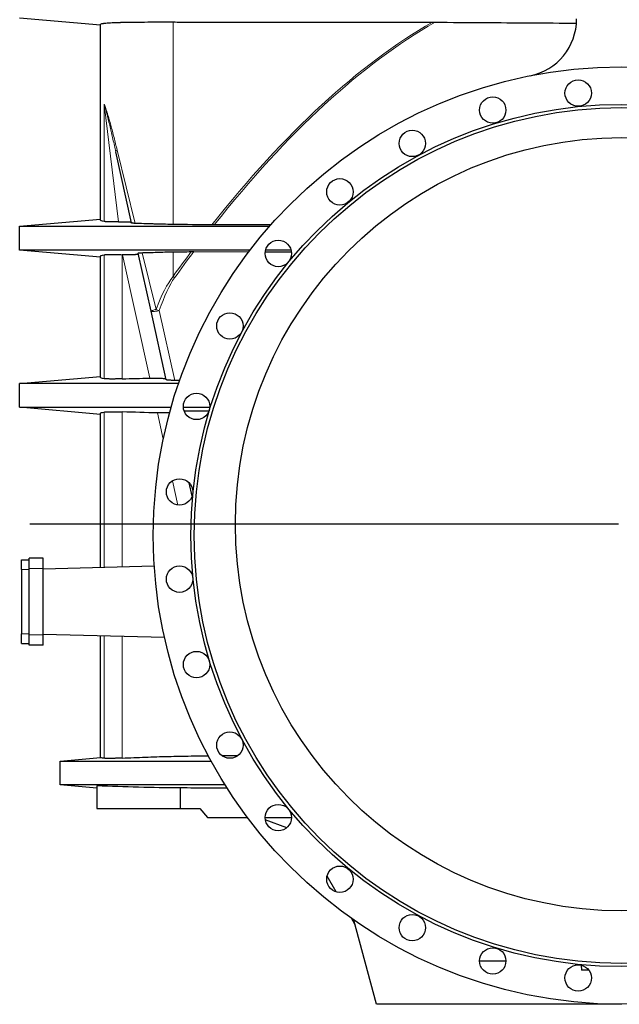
# Model space of a CAD drawing. Header units: millimetres. Extents: x 349 to 3828, y 433 to 5284.
# Tile 2 of 13: x 404 to 1335, y 1989 to 3517. Entities that reach past the tile are written whole.
import ezdxf

# ---------------------------------------------------------------- set-up
doc = ezdxf.new("R2010")
doc.units = ezdxf.units.MM
doc.layers.add('FORMAT', color=7, linetype='Continuous')

# ---------------------------------------------------------------- blocks, each defined once
blk = doc.blocks.new('SW_CENTERMARKSYMBOL_0')
at = {"layer": 'FORMAT', "color": 0}
blk.add_line((-5, 0), (-919, 0), dxfattribs=at)

msp = doc.modelspace()

# ---------------------------------------------------------------- linework, layer by layer
at = {"color": 7, "linetype": 'Continuous', "lineweight": 25}
for p, q in [((529.4, 3508.5), (403.9, 3519.5)), ((529.4, 3206.1), (529.4, 3509.6)), ((577.7, 3201.5), (553.3, 3311.8)), ((403.9, 3196.5), (529.4, 3207.4)), ((403.9, 3159.5), (403.9, 3196.5)), ((794.4, 3198.8), (706.1, 3198.5)), ((529.4, 3148.5), (403.9, 3159.5)), ((529.4, 2962.1), (529.4, 3149.9)), ((563.6, 3152.3), (563.3, 3152.3)), ((608.1, 3064.6), (588.1, 3154.7)), ((674.3, 3157.1), (759.9, 3156.8)), ((785.3, 3156.7), (825.8, 3156.6)), ((631.6, 2958.3), (608.1, 3064.6)), ((403.9, 2952.5), (529.4, 2963.4)), ((403.9, 2915.5), (403.9, 2952.5)), ((652.6, 2957.3), (644.8, 2957.2)), ((529.4, 2904.5), (403.9, 2915.5)), ((529.4, 2666.9), (529.4, 2905.9)), ((659.3, 2910), (697.9, 2909.9)), ((671.7, 2777.6), (667.1, 2798.2)), ((406.9, 2679), (418.9, 2679)), ((406.9, 2664), (406.9, 2679)), ((440.2, 2681.5), (418.9, 2681.5)), ((418.9, 2665.5), (418.9, 2681.5)), ((440.2, 2665.5), (440.2, 2681.5)), ((406.9, 2664), (406.9, 2564)), ((418.9, 2562.5), (418.9, 2665.5)), ((613, 2669), (440.2, 2664.5)), ((440.2, 2562.5), (440.2, 2665.5)), ((406.9, 2549), (406.9, 2564)), ((418.9, 2546.5), (418.9, 2562.5)), ((440.2, 2563.4), (628.8, 2558.5)), ((440.2, 2546.5), (440.2, 2562.5)), ((529.4, 2371.8), (529.4, 2561.1)), ((406.9, 2549), (418.9, 2549)), ((440.2, 2546.5), (418.9, 2546.5)), ((466.9, 2366.5), (529.4, 2371.9)), ((466.9, 2329.5), (466.9, 2366.5)), ((523.9, 2324.5), (466.9, 2329.5)), ((523.9, 2328.1), (523.9, 2292.9)), ((653.1, 2324.8), (653.1, 2292.9)), ((523.9, 2292.9), (653.1, 2292.9)), ((653.1, 2292.9), (683.9, 2292.9)), ((683.9, 2292.9), (695.6, 2279)), ((695.6, 2279), (757.7, 2279)), ((785.1, 2279), (826.1, 2279)), ((818.6, 2262.9), (785.4, 2275)), ((895.4, 2163.4), (881.3, 2187.8)), ((924.9, 2112.3), (919.1, 2122.4)), ((957.9, 1989), (922.9, 2119.7)), ((1159.1, 2056), (1118.1, 2056)), ((1275.8, 2049.8), (1276.4, 2042)), ((1287.8, 2042), (1276.4, 2042)), ((1338.9, 1989), (957.9, 1989))]:
    msp.add_line(p, q, dxfattribs=at)
at = {"color": 8, "linetype": 'Continuous', "lineweight": 18}
for p, q in [((642.1, 3199.2), (642.1, 3513.5)), ((535.2, 3203.8), (535.2, 3385.9)), ((557.3, 3203.4), (535.2, 3385.9)), ((555.4, 3314.6), (583.2, 3200.9)), ((535.2, 2959.8), (535.2, 3152.1)), ((563.3, 3152.3), (563.3, 2959.6)), ((606, 2960.8), (563.6, 3152.3)), ((594.3, 3155.4), (615.8, 3067.4)), ((642.1, 3118.4), (642.1, 3156.7)), ((620.8, 3065.6), (644.8, 2957.2)), ((535.2, 2667), (535.2, 2908.1)), ((563.3, 2908.3), (563.3, 2667.7)), ((627, 2866.2), (618, 2906.8)), ((649.7, 2763.8), (641.4, 2801.5)), ((406.9, 2664), (418.9, 2664)), ((440.2, 2665.5), (418.9, 2665.5)), ((406.9, 2564), (418.9, 2564)), ((440.2, 2562.5), (418.9, 2562.5)), ((535.2, 2370.8), (535.2, 2560.9)), ((563.3, 2560.2), (563.3, 2371.1))]:
    msp.add_line(p, q, dxfattribs=at)
at = {"color": 8, "linetype": 'Continuous', "lineweight": 18, "flags": 128}
for points in [[(608.1, 3064.6), (608.1, 3064.7), (608.4, 3065), (609, 3065.2), (609.7, 3065.5), (610.6, 3065.9), (611.7, 3066.2), (612.9, 3066.6), (614.3, 3067), (615.8, 3067.4)], [(608.1, 3064.6), (608.2, 3064.4), (608.6, 3064.2), (609.1, 3064.1), (609.9, 3064.1), (610.8, 3064.1), (611.9, 3064.2), (613.2, 3064.3), (614.5, 3064.5), (616, 3064.7), (617.5, 3064.9), (619.1, 3065.2), (620.8, 3065.6)]]:
    msp.add_lwpolyline(points, dxfattribs=at)
at = {"color": 7, "linetype": 'Continuous', "lineweight": 25}
for centre, radius in [((1338.9, 2716.5), 727.5), ((1271.3, 3403.1), 20.5), ((1138.6, 3376.8), 20.5), ((1338.9, 2716.5), 669), ((1338.9, 2716.5), 664), ((1338.9, 2734), 600), ((1013.7, 3325), 20.5), ((901.2, 3249.8), 20.5), ((805.6, 3154.2), 20.5), ((730.4, 3041.7), 20.5), ((678.7, 2916.8), 20.5), ((652.3, 2784.1), 20.5), ((652.3, 2648.8), 20.5), ((678.7, 2516.2), 20.5), ((730.4, 2391.2), 20.5), ((805.6, 2278.7), 20.5), ((901.2, 2183.1), 20.5), ((1013.7, 2107.9), 20.5), ((1138.6, 2056.2), 20.5), ((1271.3, 2029.8), 20.5)]:
    msp.add_circle(centre, radius, dxfattribs=at)
msp.add_arc((1178.9, 3518.2), 90, 281.2867, 0, dxfattribs=at)
at = {"color": 8, "linetype": 'Continuous', "lineweight": 18}
for centre, radius, start, end in [((556.6, 3311.5), 3.38, 111.857, 174.4754), ((710.1, 3209.8), 113.9, 233.3231, 234.8756), ((650.4, 3154.4), 93.7, 248.315, 251.5401)]:
    msp.add_arc(centre, radius, start, end, dxfattribs=at)
for centre, major_axis, ratio, start_param, end_param in [((1338.9, -22099.3), (0, 25697.2), 0.141047, 0.081204, 0.176525), ((1338.9, -22101.2), (0, 25697.2), 0.140541, 0.080341, 0.176127), ((1338.9, -22099.3), (0, 25697.2), 0.141047, 0.185479, 0.19346), ((1338.9, -22101.2), (0, 25697.2), 0.140541, 0.185093, 0.19346), ((668.9, 2235.2), (0, 900), 0.154985, 0.19346, 0.390743), ((668.9, 2233.4), (0, 900), 0.140541, 0.19346, 0.390743)]:
    msp.add_ellipse(centre, major_axis=major_axis, ratio=ratio, start_param=start_param, end_param=end_param, dxfattribs=at)
at = {"color": 7, "linetype": 'Continuous', "lineweight": 25}
for points, knots in [([(529.4, 3509.6), (529.4, 3509.8), (529.6, 3510.1), (530.3, 3510.5), (530.8, 3510.7), (532.2, 3511), (533, 3511.2), (534.6, 3511.4), (535.1, 3511.5), (536, 3511.6), (536.3, 3511.6), (537, 3511.7), (537.3, 3511.7), (540.4, 3512), (543.7, 3512.2), (549.6, 3512.5), (551.7, 3512.6), (555.1, 3512.7), (556.3, 3512.7), (558.1, 3512.8), (558.7, 3512.8), (560, 3512.8), (560.6, 3512.9), (566.4, 3513), (572, 3513.1), (581.1, 3513.3), (584.2, 3513.3), (589.1, 3513.4), (590.7, 3513.4), (594.1, 3513.4), (595.8, 3513.4), (604.5, 3513.5), (611.6, 3513.5), (622.8, 3513.5), (626.6, 3513.5), (634.2, 3513.5), (638.1, 3513.5), (642.1, 3513.5)], [0, 0, 0, 0, 0.0625, 0.0625, 0.125, 0.125, 0.1875, 0.1875, 0.21875, 0.21875, 0.234375, 0.234375, 0.25, 0.25, 0.375, 0.375, 0.4375, 0.4375, 0.46875, 0.46875, 0.484375, 0.484375, 0.5, 0.5, 0.625, 0.625, 0.6875, 0.6875, 0.71875, 0.71875, 0.75, 0.75, 0.875, 0.875, 0.9375, 0.9375, 1, 1, 1, 1]), ([(642.1, 3513.5), (646.3, 3513.4), (650.4, 3513.4), (658.8, 3513.4), (662.9, 3513.4), (675.4, 3513.4), (683.8, 3513.4), (708.8, 3513.4), (742.2, 3513.4), (775.7, 3513.4), (809.2, 3513.4), (826, 3513.4), (910, 3513.3), (977.3, 3513.2), (1044.9, 3513.1)], [0, 0, 0, 0, 0.03125, 0.03125, 0.0625, 0.0625, 0.125, 0.125, 0.25, 0.375, 0.375, 0.5, 0.5, 1, 1, 1, 1]), ([(1049.1, 3513.1), (1074.3, 3512.9), (1147.5, 3512.4), (1220.7, 3512), (1268.6, 3511.7)], [0, 0, 0, 0, 0.3444576, 1, 1, 1, 1]), ([(403.9, 3196.5), (404, 3196.5), (404.1, 3196.5), (405.1, 3196.5), (406.6, 3196.5), (408.7, 3196.5), (411.4, 3196.5), (414.6, 3196.5), (418.5, 3196.5), (423.2, 3196.5), (428.7, 3196.5), (434.9, 3196.5), (441.6, 3196.5), (448.7, 3196.5), (456.1, 3196.5), (463.7, 3196.5), (471.7, 3196.5), (480.1, 3196.5), (488.8, 3196.5), (497.7, 3196.5), (507.3, 3196.5), (517.4, 3196.5), (528.2, 3196.5), (539.1, 3196.5), (550.3, 3196.5), (561.8, 3196.5), (573.4, 3196.5), (585.2, 3196.5), (596.9, 3196.5), (608.6, 3196.5), (620.3, 3196.5), (631.9, 3196.5), (650.1, 3196.5), (675.1, 3196.5), (708.8, 3196.5), (744.5, 3196.5), (773.1, 3196.5), (789.1, 3196.5), (792.4, 3196.5)], [0, 0, 0, 0, 0.021411, 0.042721, 0.063949, 0.085112, 0.106224, 0.127308, 0.148388, 0.171603, 0.19488, 0.21823, 0.241632, 0.265063, 0.286373, 0.307678, 0.328964, 0.350214, 0.371412, 0.392547, 0.413641, 0.436827, 0.460029, 0.48328, 0.506602, 0.530017, 0.553978, 0.577979, 0.60188, 0.625687, 0.649409, 0.673055, 0.696634, 0.761201, 0.825579, 0.902419, 0.979848, 1, 1, 1, 1]), ([(535.2, 3203.8), (533.3, 3204.1), (531.9, 3204.4), (530.4, 3205), (530.1, 3205.2), (529.6, 3205.6), (529.4, 3205.8), (529.4, 3206.1)], [0, 0, 0, 0, 0.5, 0.5, 0.75, 0.75, 1, 1, 1, 1]), ([(557.3, 3203.4), (556, 3203.4), (554.7, 3203.4), (552.2, 3203.4), (551, 3203.3), (548.7, 3203.3), (547.6, 3203.3), (546, 3203.3), (545.4, 3203.3), (544.4, 3203.3), (543.9, 3203.4), (542.5, 3203.4), (541.6, 3203.4), (539.9, 3203.4), (539.1, 3203.5), (538.1, 3203.5), (537.7, 3203.5), (537.1, 3203.6), (536.8, 3203.6), (536, 3203.7), (535.6, 3203.7), (535.2, 3203.8)], [0, 0, 0, 0, 0.125, 0.125, 0.25, 0.25, 0.375, 0.375, 0.4375, 0.4375, 0.5, 0.5, 0.625, 0.625, 0.75, 0.75, 0.8125, 0.8125, 0.875, 0.875, 1, 1, 1, 1]), ([(557.3, 3203.4), (558.7, 3203.5), (560, 3203.5), (562.7, 3203.5), (563.9, 3203.5), (565.8, 3203.5), (566.4, 3203.5), (567.5, 3203.5), (568.1, 3203.5), (569.7, 3203.4), (570.7, 3203.4), (572.1, 3203.3), (572.5, 3203.3), (573.3, 3203.3), (573.7, 3203.2), (574.8, 3203.1), (575.4, 3203.1), (576.1, 3203), (576.4, 3202.9), (576.8, 3202.8), (576.9, 3202.8), (577.3, 3202.7), (577.5, 3202.6), (577.5, 3202.5)], [0, 0, 0, 0, 0.125, 0.125, 0.25, 0.25, 0.3125, 0.3125, 0.375, 0.375, 0.5, 0.5, 0.5625, 0.5625, 0.625, 0.625, 0.75, 0.75, 0.8125, 0.8125, 0.875, 0.875, 1, 1, 1, 1]), ([(583.2, 3200.9), (582.3, 3200.9), (581.6, 3201), (580.6, 3201), (580.3, 3201), (579.7, 3201.1), (579.4, 3201.1), (579, 3201.2), (578.8, 3201.2), (578.4, 3201.3), (578.2, 3201.3), (577.9, 3201.4), (577.7, 3201.5), (577.7, 3201.5)], [0, 0, 0, 0, 0.25, 0.25, 0.375, 0.375, 0.5, 0.5, 0.625, 0.625, 0.75, 0.75, 1, 1, 1, 1]), ([(642.1, 3199.2), (636.7, 3199.3), (631.4, 3199.4), (623.7, 3199.6), (621.1, 3199.7), (616.1, 3199.8), (613.6, 3199.9), (608.6, 3200.1), (606.2, 3200.1), (602.6, 3200.3), (601.4, 3200.3), (599, 3200.4), (597.8, 3200.4), (591.9, 3200.6), (587.4, 3200.7), (583.2, 3200.9)], [0, 0, 0, 0, 0.25, 0.25, 0.375, 0.375, 0.5, 0.5, 0.625, 0.625, 0.6875, 0.6875, 0.75, 0.75, 1, 1, 1, 1]), ([(762, 3159.5), (749.3, 3159.5), (720.6, 3159.5), (681.4, 3159.5), (644.2, 3159.5), (619.6, 3159.5), (602.3, 3159.5), (592.2, 3159.5), (582, 3159.5), (571.8, 3159.5), (561.6, 3159.5), (551.4, 3159.5), (541.2, 3159.5), (531.1, 3159.5), (521.3, 3159.5), (511.7, 3159.5), (502.3, 3159.5), (492.9, 3159.5), (483.5, 3159.5), (474.2, 3159.5), (465.3, 3159.5), (456.9, 3159.5), (449.2, 3159.5), (442.3, 3159.5), (436.1, 3159.5), (430.4, 3159.5), (425.2, 3159.5), (420.5, 3159.5), (416.4, 3159.5), (412.8, 3159.5), (409.7, 3159.5), (407.1, 3159.5), (405.3, 3159.5), (404.2, 3159.5), (404, 3159.5), (403.9, 3159.5)], [0, 0, 0, 0, 0.082749, 0.186765, 0.255585, 0.324871, 0.346774, 0.368748, 0.390799, 0.412927, 0.434995, 0.457692, 0.480305, 0.502852, 0.52535, 0.547822, 0.570297, 0.592802, 0.617624, 0.642522, 0.667472, 0.692452, 0.71744, 0.740148, 0.762833, 0.785475, 0.808058, 0.830577, 0.853057, 0.875527, 0.900265, 0.925057, 0.949928, 0.974901, 1, 1, 1, 1]), ([(529.4, 3149.9), (529.4, 3150.1), (529.6, 3150.3), (530, 3150.8), (530.4, 3151), (531.8, 3151.5), (533.3, 3151.8), (535.2, 3152.1)], [0, 0, 0, 0, 0.25, 0.25, 0.5, 0.5, 1, 1, 1, 1]), ([(535.2, 3152.1), (535.6, 3152.2), (536.2, 3152.3), (537.6, 3152.4), (538.3, 3152.4), (539.7, 3152.5), (540.2, 3152.5), (541.2, 3152.5), (541.7, 3152.5), (543.3, 3152.6), (544.5, 3152.6), (546.3, 3152.6), (547, 3152.6), (548.3, 3152.6), (549, 3152.6), (551.1, 3152.6), (552.5, 3152.6), (554.7, 3152.5), (555.5, 3152.5), (557, 3152.5), (557.8, 3152.5), (560.1, 3152.4), (561.7, 3152.4), (563.3, 3152.3)], [0, 0, 0, 0, 0.125, 0.125, 0.25, 0.25, 0.3125, 0.3125, 0.375, 0.375, 0.5, 0.5, 0.5625, 0.5625, 0.625, 0.625, 0.75, 0.75, 0.8125, 0.8125, 0.875, 0.875, 1, 1, 1, 1]), ([(588.4, 3153.2), (588.4, 3153.1), (588.3, 3153), (587.8, 3152.9), (587.7, 3152.8), (587.3, 3152.7), (587.2, 3152.7), (586.9, 3152.7), (586.8, 3152.6), (586, 3152.5), (585.2, 3152.5), (584.1, 3152.4), (583.9, 3152.4), (583.4, 3152.3), (583.1, 3152.3), (582.3, 3152.3), (581.8, 3152.2), (580.1, 3152.2), (578.8, 3152.1), (576.1, 3152.1), (574.6, 3152.1), (572.4, 3152.1), (571.6, 3152.1), (570, 3152.1), (569.2, 3152.2), (566.8, 3152.2), (565.2, 3152.3), (563.6, 3152.3)], [0, 0, 0, 0, 0.125, 0.125, 0.1875, 0.1875, 0.21875, 0.21875, 0.25, 0.25, 0.375, 0.375, 0.40625, 0.40625, 0.4375, 0.4375, 0.5, 0.5, 0.625, 0.625, 0.75, 0.75, 0.8125, 0.8125, 0.875, 0.875, 1, 1, 1, 1]), ([(588.1, 3154.7), (588.1, 3154.8), (588.2, 3154.8), (588.6, 3155), (588.8, 3155), (589.2, 3155.1), (589.4, 3155.1), (590, 3155.2), (590.3, 3155.2), (590.9, 3155.2), (591.3, 3155.3), (592.1, 3155.3), (592.5, 3155.3), (593.3, 3155.4), (593.8, 3155.4), (594.3, 3155.4)], [0, 0, 0, 0, 0.25, 0.25, 0.375, 0.375, 0.5, 0.5, 0.625, 0.625, 0.75, 0.75, 0.875, 0.875, 1, 1, 1, 1]), ([(594.3, 3155.4), (595.2, 3155.4), (596.1, 3155.5), (598, 3155.5), (598.9, 3155.6), (601.8, 3155.7), (603.7, 3155.7), (609.4, 3155.9), (613.3, 3156), (621.3, 3156.3), (625.4, 3156.4), (633.6, 3156.6), (637.8, 3156.6), (642.1, 3156.7)], [0, 0, 0, 0, 0.0625, 0.0625, 0.125, 0.125, 0.25, 0.25, 0.5, 0.5, 0.75, 0.75, 1, 1, 1, 1]), ([(825.3, 3159.5), (823.8, 3159.5), (810.6, 3159.5), (797.4, 3159.5), (785.8, 3159.5)], [0, 0, 0, 0, 0.1164, 1, 1, 1, 1]), ([(650.9, 2952.5), (649.7, 2952.5), (645, 2952.5), (636.7, 2952.5), (626.1, 2952.5), (615.4, 2952.5), (604.8, 2952.5), (594, 2952.5), (583.3, 2952.5), (572.5, 2952.5), (561.8, 2952.5), (551.4, 2952.5), (541.2, 2952.5), (531.1, 2952.5), (521.3, 2952.5), (511.7, 2952.5), (502.3, 2952.5), (492.9, 2952.5), (483.5, 2952.5), (474.2, 2952.5), (465.3, 2952.5), (456.9, 2952.5), (449.2, 2952.5), (442.3, 2952.5), (436.1, 2952.5), (430.4, 2952.5), (425.2, 2952.5), (420.5, 2952.5), (416.4, 2952.5), (412.8, 2952.5), (409.7, 2952.5), (407.1, 2952.5), (405.3, 2952.5), (404.2, 2952.5), (404, 2952.5), (403.9, 2952.5)], [0, 0, 0, 0, 0.0100218, 0.0403799, 0.0708134, 0.1013317, 0.1319442, 0.1626603, 0.1934892, 0.2244354, 0.2553095, 0.2852244, 0.3150293, 0.3447468, 0.3743992, 0.4040183, 0.4336403, 0.4633022, 0.4960185, 0.5288348, 0.5617203, 0.594644, 0.6275785, 0.6575089, 0.6874075, 0.7172511, 0.7470155, 0.7766958, 0.8063255, 0.8359417, 0.8685464, 0.9012235, 0.934004, 0.9669182, 1, 1, 1, 1]), ([(535.2, 2959.8), (533.3, 2960.1), (531.8, 2960.4), (530.4, 2961), (530, 2961.2), (529.6, 2961.6), (529.4, 2961.8), (529.4, 2962.1)], [0, 0, 0, 0, 0.5, 0.5, 0.75, 0.75, 1, 1, 1, 1]), ([(563.3, 2959.6), (561.7, 2959.6), (560.1, 2959.5), (557, 2959.4), (555.5, 2959.4), (553.3, 2959.4), (552.5, 2959.4), (551.1, 2959.3), (550.4, 2959.3), (548.3, 2959.3), (547, 2959.3), (545.1, 2959.3), (544.5, 2959.3), (543.3, 2959.4), (542.8, 2959.4), (541.1, 2959.4), (540.2, 2959.4), (538.8, 2959.5), (538.4, 2959.5), (537.6, 2959.6), (537.2, 2959.6), (536.2, 2959.7), (535.6, 2959.7), (535.2, 2959.8)], [0, 0, 0, 0, 0.125, 0.125, 0.25, 0.25, 0.3125, 0.3125, 0.375, 0.375, 0.5, 0.5, 0.5625, 0.5625, 0.625, 0.625, 0.75, 0.75, 0.8125, 0.8125, 0.875, 0.875, 1, 1, 1, 1]), ([(606, 2960.8), (607.7, 2960.9), (609.3, 2960.9), (611.7, 2960.9), (612.5, 2960.9), (614, 2960.9), (614.8, 2960.9), (617.1, 2960.9), (618.5, 2960.9), (620.6, 2960.8), (621.2, 2960.8), (622.2, 2960.8), (622.5, 2960.7), (623.1, 2960.7), (623.4, 2960.7), (624.9, 2960.6), (625.9, 2960.5), (627.1, 2960.4), (627.3, 2960.4), (627.8, 2960.4), (628, 2960.3), (628.6, 2960.3), (628.9, 2960.2), (629.9, 2960.1), (630.4, 2960), (631, 2959.8), (631.1, 2959.7), (631.3, 2959.6), (631.3, 2959.5), (631.4, 2959.5)], [0, 0, 0, 0, 0.125, 0.125, 0.1875, 0.1875, 0.25, 0.25, 0.375, 0.375, 0.4375, 0.4375, 0.46875, 0.46875, 0.5, 0.5, 0.625, 0.625, 0.65625, 0.65625, 0.6875, 0.6875, 0.75, 0.75, 0.875, 0.875, 0.9375, 0.9375, 1, 1, 1, 1]), ([(644.8, 2957.2), (643.9, 2957.2), (643.1, 2957.2), (641.9, 2957.3), (641.4, 2957.3), (640.6, 2957.3), (640.2, 2957.3), (639.1, 2957.3), (638.3, 2957.4), (637.2, 2957.4), (636.9, 2957.4), (636.2, 2957.5), (635.9, 2957.5), (635, 2957.6), (634.4, 2957.6), (633.7, 2957.7), (633.5, 2957.7), (633.1, 2957.8), (632.9, 2957.8), (632.4, 2957.9), (632.1, 2958), (631.8, 2958.1), (631.8, 2958.1), (631.7, 2958.2), (631.6, 2958.2), (631.6, 2958.3)], [0, 0, 0, 0, 0.125, 0.125, 0.1875, 0.1875, 0.25, 0.25, 0.375, 0.375, 0.4375, 0.4375, 0.5, 0.5, 0.625, 0.625, 0.6875, 0.6875, 0.75, 0.75, 0.875, 0.875, 0.9375, 0.9375, 1, 1, 1, 1]), ([(403.9, 2915.5), (404, 2915.5), (404.1, 2915.5), (405.1, 2915.5), (406.6, 2915.5), (408.7, 2915.5), (411.4, 2915.5), (414.6, 2915.5), (418.5, 2915.5), (423.2, 2915.5), (428.7, 2915.5), (434.9, 2915.5), (441.6, 2915.5), (448.7, 2915.5), (456.1, 2915.5), (463.7, 2915.5), (471.7, 2915.5), (480.1, 2915.5), (488.8, 2915.5), (497.7, 2915.5), (507.3, 2915.5), (517.4, 2915.5), (528.2, 2915.5), (539.1, 2915.5), (550.3, 2915.5), (561.1, 2915.5), (571.2, 2915.5), (580.8, 2915.5), (590.3, 2915.5), (599.8, 2915.5), (609.2, 2915.5), (622.4, 2915.5), (632.4, 2915.5), (639.3, 2915.5)], [0, 0, 0, 0, 0.031113, 0.06208, 0.092927, 0.12368, 0.154359, 0.184997, 0.21563, 0.249364, 0.283189, 0.31712, 0.351126, 0.385174, 0.416141, 0.447101, 0.478032, 0.508912, 0.539715, 0.570427, 0.60108, 0.634772, 0.668488, 0.702275, 0.736166, 0.770191, 0.798405, 0.826702, 0.854914, 0.883031, 0.911062, 0.939011, 1, 1, 1, 1]), ([(529.4, 2905.9), (529.4, 2906.1), (529.6, 2906.3), (530, 2906.8), (530.4, 2907), (531.8, 2907.5), (533.3, 2907.8), (535.2, 2908.1)], [0, 0, 0, 0, 0.25, 0.25, 0.5, 0.5, 1, 1, 1, 1]), ([(535.2, 2908.1), (535.6, 2908.2), (536.2, 2908.3), (537.6, 2908.4), (538.3, 2908.4), (539.7, 2908.5), (540.2, 2908.5), (541.2, 2908.5), (541.7, 2908.5), (543.3, 2908.6), (544.5, 2908.6), (546.3, 2908.6), (547, 2908.6), (548.3, 2908.6), (549, 2908.6), (551.1, 2908.6), (552.5, 2908.6), (554.7, 2908.5), (555.5, 2908.5), (557, 2908.5), (557.8, 2908.5), (560.1, 2908.4), (561.7, 2908.4), (563.3, 2908.3)], [0, 0, 0, 0, 0.125, 0.125, 0.25, 0.25, 0.3125, 0.3125, 0.375, 0.375, 0.5, 0.5, 0.5625, 0.5625, 0.625, 0.625, 0.75, 0.75, 0.8125, 0.8125, 0.875, 0.875, 1, 1, 1, 1]), ([(636.9, 2907.1), (636.3, 2907.1), (634.7, 2907), (631.7, 2906.9), (628.1, 2906.8), (624.5, 2906.8), (621.1, 2906.8), (619, 2906.8), (618, 2906.8)], [0, 0, 0, 0, 0.139876, 0.329047, 0.521776, 0.714531, 0.857263, 1, 1, 1, 1]), ([(658.3, 2915.5), (659.8, 2915.5), (673.4, 2915.5), (687, 2915.5), (699.1, 2915.5)], [0, 0, 0, 0, 0.112909, 1, 1, 1, 1]), ([(535.2, 2370.8), (533.3, 2371), (531.8, 2371.2), (529.9, 2371.5), (529.4, 2371.7), (529.4, 2371.8)], [0, 0, 0, 0, 0.5, 0.5, 1, 1, 1, 1]), ([(563.3, 2371.1), (561.7, 2371), (560.1, 2371), (557, 2370.8), (555.5, 2370.8), (553.3, 2370.7), (552.5, 2370.7), (551.1, 2370.6), (550.4, 2370.6), (548.3, 2370.6), (547, 2370.6), (545.1, 2370.5), (544.5, 2370.5), (543.3, 2370.5), (542.8, 2370.5), (541.1, 2370.5), (540.2, 2370.5), (538.8, 2370.6), (538.4, 2370.6), (537.6, 2370.6), (537.2, 2370.6), (536.2, 2370.7), (535.6, 2370.7), (535.2, 2370.8)], [0, 0, 0, 0, 0.125, 0.125, 0.25, 0.25, 0.3125, 0.3125, 0.375, 0.375, 0.5, 0.5, 0.5625, 0.5625, 0.625, 0.625, 0.75, 0.75, 0.8125, 0.8125, 0.875, 0.875, 1, 1, 1, 1]), ([(563.3, 2371.1), (575.1, 2371.6), (598.9, 2372.7), (634.6, 2373.7), (667.2, 2374.4), (687.9, 2374.6), (696.7, 2374.7)], [0, 0, 0, 0, 0.267169, 0.534347, 0.80152, 1, 1, 1, 1]), ([(718.1, 2374.9), (725.9, 2375), (734.2, 2375), (742.4, 2375), (742.9, 2375)], [0, 0, 0, 0, 0.948264, 1, 1, 1, 1]), ([(466.9, 2366.5), (467, 2366.5), (467.1, 2366.5), (468, 2366.5), (469.3, 2366.5), (471.3, 2366.5), (473.7, 2366.5), (476.7, 2366.5), (480.3, 2366.5), (484.6, 2366.5), (489.6, 2366.5), (495.2, 2366.5), (501.4, 2366.5), (507.9, 2366.5), (514.7, 2366.5), (521.7, 2366.5), (529, 2366.5), (536.7, 2366.5), (544.7, 2366.5), (553, 2366.5), (561.8, 2366.5), (571.2, 2366.5), (581.1, 2366.5), (591.3, 2366.5), (601.7, 2366.5), (611.7, 2366.5), (621.3, 2366.5), (630.4, 2366.5), (639.5, 2366.5), (648.6, 2366.5), (657.7, 2366.5), (666.7, 2366.5), (680.9, 2366.5), (692.5, 2366.5), (701, 2366.5), (701.3, 2366.5)], [0, 0, 0, 0, 0.0295795, 0.0590179, 0.0883437, 0.1175838, 0.1467633, 0.1759063, 0.2050362, 0.2370971, 0.2692327, 0.3014696, 0.333784, 0.3661462, 0.3955859, 0.4250251, 0.4544463, 0.4838291, 0.5131512, 0.5423913, 0.5715575, 0.6035951, 0.6356308, 0.6677096, 0.6998689, 0.7321362, 0.7594498, 0.7868802, 0.8143474, 0.8417075, 0.8689666, 0.8961324, 0.9232125, 0.9973023, 1, 1, 1, 1]), ([(723, 2329.5), (719.7, 2329.5), (707.1, 2329.5), (685.1, 2329.5), (663.4, 2329.5), (648, 2329.5), (639.1, 2329.5), (630.1, 2329.5), (621.1, 2329.5), (611.4, 2329.5), (601.1, 2329.5), (590.1, 2329.5), (579.3, 2329.5), (568.8, 2329.5), (558.7, 2329.5), (549, 2329.5), (539.9, 2329.5), (531.3, 2329.5), (523.1, 2329.5), (515.4, 2329.5), (508, 2329.5), (501, 2329.5), (494.5, 2329.5), (488.6, 2329.5), (483.4, 2329.5), (478.9, 2329.5), (475.2, 2329.5), (472.2, 2329.5), (469.8, 2329.5), (468.2, 2329.5), (467.1, 2329.5), (467, 2329.5), (466.9, 2329.5)], [0, 0, 0, 0, 0.027843, 0.106783, 0.18637, 0.211551, 0.236824, 0.262194, 0.287524, 0.312748, 0.344869, 0.376879, 0.408807, 0.440698, 0.472603, 0.504574, 0.534814, 0.565135, 0.595506, 0.625902, 0.6563, 0.688519, 0.720685, 0.752765, 0.78474, 0.816649, 0.848553, 0.878663, 0.908831, 0.939087, 0.969465, 1, 1, 1, 1]), ([(653.1, 2324.8), (631.5, 2324.9), (610, 2325.2), (567, 2326.4), (545.5, 2327.1), (523.9, 2328.1)], [0, 0, 0, 0, 0.5, 0.5, 1, 1, 1, 1]), ([(726.3, 2324.4), (716.8, 2324.4), (692.4, 2324.4), (668, 2324.6), (653.1, 2324.8)], [0, 0, 0, 0, 0.3890239, 1, 1, 1, 1])]:
    msp.add_open_spline(points, degree=3, knots=knots, dxfattribs=at)
for points in [[(1044.9, 3513.1), (1046.3, 3513.1), (1047.7, 3513.1), (1049.1, 3513.1)], [(702.4, 3198.5), (682.3, 3198.7), (662.2, 3199), (642.1, 3199.2)], [(706.1, 3198.5), (704.9, 3198.5), (703.7, 3198.5), (702.4, 3198.5)], [(642.1, 3156.7), (651.6, 3156.8), (661, 3156.9), (670.5, 3157.1)], [(670.5, 3157.1), (671.8, 3157.1), (673, 3157.1), (674.3, 3157.1)], [(563.3, 2959.6), (577.5, 2960.1), (591.8, 2960.5), (606, 2960.8)], [(618, 2906.8), (599.8, 2907.2), (581.5, 2907.7), (563.3, 2908.3)]]:
    msp.add_open_spline(points, degree=3, dxfattribs=at)
at = {"color": 8, "linetype": 'Continuous', "lineweight": 18}
for points, knots in [([(555.4, 3314.6), (553.7, 3321.2), (552.1, 3327.7), (549.7, 3337.4), (548.8, 3340.6), (547.2, 3346.9), (546.4, 3350), (544.7, 3356.2), (543.8, 3359.2), (542.2, 3365.2), (541.3, 3368.1), (540.2, 3371.7), (540, 3372.4), (539.6, 3373.8), (539.4, 3374.5), (538.7, 3376.5), (538.3, 3377.8), (537.4, 3380.4), (537, 3381.6), (536.3, 3383.3), (536.1, 3383.9), (535.7, 3384.7), (535.6, 3384.9), (535.5, 3385.3), (535.4, 3385.4), (535.3, 3385.6), (535.3, 3385.7), (535.2, 3385.8), (535.2, 3385.8), (535.2, 3385.9)], [0, 0, 0, 0, 0.25, 0.25, 0.375, 0.375, 0.5, 0.5, 0.625, 0.625, 0.75, 0.75, 0.78125, 0.78125, 0.8125, 0.8125, 0.875, 0.875, 0.9375, 0.9375, 0.96875, 0.96875, 0.984375, 0.984375, 0.992187, 0.992187, 0.996094, 0.996094, 1, 1, 1, 1]), ([(553.3, 3311.8), (551.8, 3318.4), (550.3, 3325), (548.1, 3334.8), (547.3, 3338), (545.8, 3344.4), (545.1, 3347.6), (543.6, 3354), (542.8, 3357.1), (541.3, 3363.3), (540.6, 3366.4), (539.6, 3370.1), (539.4, 3370.9), (539, 3372.4), (538.8, 3373.1), (538.3, 3375.3), (537.9, 3376.7), (537.1, 3379.5), (536.7, 3380.9), (536.2, 3382.8), (536, 3383.5), (535.7, 3384.4), (535.6, 3384.7), (535.4, 3385.2), (535.4, 3385.3), (535.3, 3385.5), (535.3, 3385.6), (535.2, 3385.8), (535.2, 3385.8), (535.2, 3385.9)], [0, 0, 0, 0, 0.25, 0.25, 0.375, 0.375, 0.5, 0.5, 0.625, 0.625, 0.75, 0.75, 0.78125, 0.78125, 0.8125, 0.8125, 0.875, 0.875, 0.9375, 0.9375, 0.96875, 0.96875, 0.984375, 0.984375, 0.992188, 0.992188, 0.996094, 0.996094, 1, 1, 1, 1])]:
    msp.add_open_spline(points, degree=3, knots=knots, dxfattribs=at)

# ---------------------------------------------------------------- block references
at = {"layer": 'FORMAT'}
msp.add_blockref('SW_CENTERMARKSYMBOL_0', (1338.9, 2734), dxfattribs=at)

doc.saveas('drawing.dxf')
